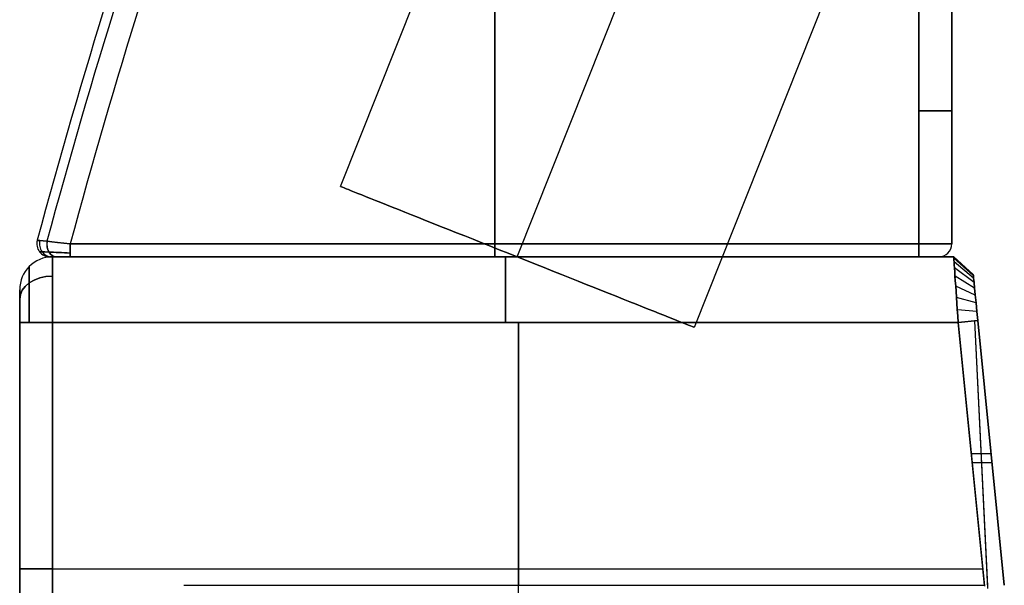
# Model space of a CAD drawing. Extents: x -43.8 to 43.8, y -20 to 37.2.
# Tile 3 of 12: x -43.8 to -28.8, y 20 to 28.6. Entities that reach past the tile are written whole.
import ezdxf

# ---------------------------------------------------------------- set-up
doc = ezdxf.new("R2010")
doc.units = 0
doc.layers.add('DEFAULT', color=7, linetype='CONTINUOUS')

msp = doc.modelspace()

# ---------------------------------------------------------------- linework, layer by layer
at = {"layer": 'DEFAULT'}
for p, q in [((-38.863, 26.071, 25.255), (-34.426, 37.22, 25.255)), ((-36.169, 24.999, 22.355), (-31.732, 36.148, 22.355)), ((-36.169, 24.999, 28.155), (-31.732, 36.148, 28.155)), ((-29.037, 35.076, 25.255), (-33.474, 23.926, 25.255)), ((-30.05, 29.242, 36.75), (-30.05, 25.2, 36.75)), ((-30.05, 25.2, 13.75), (-30.05, 29.242, 13.75)), ((-29.55, 25.2, 36.25), (-29.55, 29.242, 36.25)), ((-29.55, 29.242, 14.25), (-29.55, 25.2, 14.25)), ((-29.55, 25.2, 25.25), (-29.55, 29.242, 25.25)), ((-36.514, 25.2, 36.75), (-36.514, 29, 36.75)), ((-36.514, 29, 13.75), (-36.514, 25.2, 13.75)), ((-29.55, 27.221, 14.25), (-29.55, 27.221, 36.25)), ((-43.483, 25.252, 14.25), (-43.483, 25.252, 36.25)), ((-43.489, 25.2, 36.25), (-43.489, 25.2, 14.25)), ((-30.05, 25.2, 36.75), (-42.979, 25.2, 36.75)), ((-42.979, 25.2, 13.75), (-30.05, 25.2, 13.75)), ((-29.55, 25.2, 14.25), (-29.55, 25.2, 36.25)), ((-43.289, 25, 14.25), (-43.289, 25, 36.25)), ((-43.25, 25, 36.75), (-43.25, 25, 13.75)), ((-29.521, 25, 13.75), (-43.25, 25, 13.75)), ((-43.25, 25, 36.75), (-29.521, 25, 36.75)), ((-43.25, 25, 25.25), (-42.45, 25, 25.25)), ((-42.979, 25, 36.55), (-30.05, 25, 36.55)), ((-30.05, 25, 13.95), (-42.979, 25, 13.95)), ((-36.386, 25, 13.75), (-36.386, 25, 19.101)), ((-36.386, 25, 31.399), (-36.386, 25, 36.75)), ((-30.15, 25, 25.25), (-29.521, 25, 25.25)), ((-29.75, 25, 36.25), (-29.75, 25, 14.25)), ((-29.521, 25, 36.75), (-29.521, 25, 13.75)), ((-29.521, 25, 13.75), (-29.223, 24.73, 13.75)), ((-29.223, 24.73, 36.75), (-29.521, 25, 36.75)), ((-29.223, 24.73, 25.25), (-29.521, 25, 25.25)), ((-29.521, 25, 13.75), (-29.521, 25, 13.75)), ((-29.222, 24.716, 36.887), (-29.52, 24.981, 36.945)), ((-29.222, 24.716, 13.613), (-29.52, 24.981, 13.555)), ((-29.218, 24.677, 37.018), (-29.516, 24.924, 37.133)), ((-29.218, 24.677, 13.482), (-29.516, 24.924, 13.367)), ((-29.211, 24.612, 13.361), (-29.51, 24.831, 13.194)), ((-29.211, 24.612, 37.139), (-29.509, 24.831, 37.305)), ((-29.372, 24.865, 36.75), (-29.372, 24.865, 13.75)), ((-29.202, 24.525, 37.245), (-29.501, 24.707, 37.457)), ((-29.501, 24.707, 37.458), (-29.499, 24.68, 37.483)), ((-29.202, 24.525, 13.255), (-29.501, 24.707, 13.043)), ((-29.501, 24.707, 13.043), (-29.501, 24.707, 13.043)), ((-29.223, 24.73, 13.75), (-29.223, 24.73, 36.75)), ((-29.223, 24.73, 25.25), (-28.75, 20, 25.25)), ((-43.75, 24.5, 36.75), (-43.75, 24.5, 13.75)), ((-43.75, -19.5, 25.25), (-43.75, 24.5, 25.25)), ((-29.192, 24.419, 37.332), (-29.49, 24.556, 37.581)), ((-29.192, 24.419, 13.168), (-29.49, 24.555, 12.919)), ((-29.18, 24.298, 37.397), (-29.478, 24.383, 37.674)), ((-29.18, 24.298, 13.103), (-29.478, 24.383, 12.827)), ((-29.167, 24.166, 37.437), (-29.465, 24.195, 37.731)), ((-29.167, 24.166, 13.063), (-29.465, 24.195, 12.769)), ((-29.153, 24.03, 37.45), (-29.451, 24, 37.75)), ((-29.451, 24, 12.75), (-29.153, 24.03, 13.05)), ((-29.001, 19.987, 37.701), (-29.201, 24.025, 37.499)), ((-28.999, 19.949, 12.797), (-29.201, 24.025, 13.001)), ((-28.75, 20, 37.45), (-29.153, 24.03, 37.45)), ((-29.153, 24.03, 13.05), (-28.75, 20, 13.05)), ((-43.75, 16.5, 37.25), (-43.75, 24, 37.25)), ((-43.75, 24, 13.25), (-43.75, 16.5, 13.25)), ((-43.25, 16.5, 37.75), (-43.25, 24, 37.75)), ((-43.25, 24, 12.75), (-43.25, 16.5, 12.75)), ((-43.25, 24, 37.75), (-29.451, 24, 37.75)), ((-29.451, 24, 12.75), (-43.25, 24, 12.75)), ((-36.151, 24, 12.75), (-36.151, 20, 12.75)), ((-36.15, 16.5, 37.75), (-36.15, 24, 37.75)), ((-29.451, 24, 37.75), (-29.05, 19.985, 37.75)), ((-29.051, 20, 12.75), (-29.451, 24, 12.75)), ((-28.986, 22.365, 37.45), (-28.986, 22.365, 13.05)), ((-29.252, 22.007, 37.75), (-28.951, 22.007, 37.45)), ((-28.937, 21.866, 13.05), (-29.238, 21.866, 12.75)), ((-43.25, 20.25, 37.75), (-29.076, 20.25, 37.75)), ((-43.25, 20.25, 12.75), (-29.076, 20.25, 12.75)), ((-41.25, 20, 9.802), (-29.05, 20, 9.802)), ((-35.15, 20, 12.75), (-35.15, 20, 6.853))]:
    msp.add_line(p, q, dxfattribs=at)
for centre, radius, start, end in [((51.422, -0.288, 36.25), 98.281, 160.40788, 164.93779), ((51.422, -0.288, 14.25), 98.281, 160.40788, 164.93779), ((51.422, -0.288, 25.25), 98.281, 160.40788, 164.93779), ((51.422, -0.288, 36.604), 98.134, 160.40788, 164.92396), ((51.422, -0.288, 13.896), 98.134, 160.40788, 164.92396), ((51.422, -0.288, 36.75), 97.781, 160.40788, 164.89047), ((51.422, -0.288, 13.75), 97.781, 160.40788, 164.89047), ((-43.289, 25.2, 14.25), 0.2, 164.9378, 270), ((-43.289, 25.2, 36.25), 0.2, 164.9378, 270), ((-43.289, 25.2, 25.25), 0.2, 164.9378, 270), ((-29.75, 25.2, 14.25), 0.2, 270, 360), ((-29.75, 25.2, 36.25), 0.2, 270, 0), ((-29.75, 25.2, 25.25), 0.2, 270, 0), ((-43.25, 24.5, 13.75), 0.5, 90, 180), ((-43.25, 24.5, 36.75), 0.5, 90, 180), ((-43.25, 24.5, 25.25), 0.5, 90, 180)]:
    msp.add_arc(centre, radius, start, end, dxfattribs=at)
at = {"layer": 'DEFAULT', "extrusion": (0, 1, 0)}
msp.add_arc((30.05, 36.25, 27.221), 0.5, 90, 180, dxfattribs=at)
at = {"layer": 'DEFAULT', "extrusion": (0, 1, 7.10543e-15)}
msp.add_arc((30.05, 14.25, 27.221), 0.5, 180, 270, dxfattribs=at)
at = {"layer": 'DEFAULT', "extrusion": (0.369747, 0.929133, 1.23406e-14)}
msp.add_arc((42.849, 25.255, 9.854), 2.9, 180, 0, dxfattribs=at)
at = {"layer": 'DEFAULT', "extrusion": (0.369747, 0.929133, 7.56694e-15)}
msp.add_arc((42.849, 25.255, 9.854), 2.9, 0, 180, dxfattribs=at)
at = {"layer": 'DEFAULT', "extrusion": (0.102767, 0.994705, -0.000159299)}
msp.add_arc((45.344, 36.25, 20.644), 0.503, 0.3727, 90.3685, dxfattribs=at)
at = {"layer": 'DEFAULT', "extrusion": (0.102767, 0.994705, 0.000159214)}
msp.add_arc((45.344, 14.25, 20.652), 0.503, 269.6315, 359.6273, dxfattribs=at)
at = {"layer": 'DEFAULT', "extrusion": (0.400174, 3.01566e-14, 0.916439)}
msp.add_arc((25.2, 54.203, 16.014), 0.2, 76.1153, 180, dxfattribs=at)
at = {"layer": 'DEFAULT', "extrusion": (0.725217, 1.03232e-13, 0.68852)}
msp.add_arc((25.2, 56.186, -6.221), 0.2, 79.4926, 180, dxfattribs=at)
at = {"layer": 'DEFAULT', "extrusion": (0.725706, -1.22808e-14, -0.688005)}
msp.add_arc((25.2, -19.533, -41.005), 0.2, 180, 280.4998, dxfattribs=at)
at = {"layer": 'DEFAULT', "extrusion": (0.041718, 0.999129, 0.000422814)}
msp.add_arc((44.01, 36.235, 23.259), 0.447, 0.6232, 92.9514, dxfattribs=at)
at = {"layer": 'DEFAULT', "extrusion": (0.041718, 0.999129, -0.000423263)}
msp.add_arc((44.01, 14.265, 23.238), 0.447, 267.0493, 359.3762, dxfattribs=at)
at = {"layer": 'DEFAULT', "extrusion": (1, -1.41664e-13, 2.12164e-13)}
msp.add_arc((25.2, 36.55, -42.979), 0.2, 90, 180, dxfattribs=at)
at = {"layer": 'DEFAULT', "extrusion": (1, 4.44089e-16, -3.65263e-14)}
msp.add_arc((25.2, 13.95, -42.979), 0.2, 180, 270, dxfattribs=at)
at = {"layer": 'DEFAULT', "extrusion": (1, 3.55271e-15, 0)}
msp.add_arc((25.2, 36.55, -36.514), 0.2, 90, 180, dxfattribs=at)
at = {"layer": 'DEFAULT', "extrusion": (1, 0, 0)}
for centre, radius, start, end in [((25.2, 13.95, -36.514), 0.2, 180, 270), ((24, 36.75, -36.351), 1, 0, 90), ((24, 36.75, -43.604), 0.854, 0, 90)]:
    msp.add_arc(centre, radius, start, end, dxfattribs=at)
at = {"layer": 'DEFAULT', "extrusion": (1, 1.42553e-13, -1.34226e-13)}
msp.add_arc((25.2, 36.55, -30.05), 0.2, 90, 180, dxfattribs=at)
at = {"layer": 'DEFAULT', "extrusion": (-7.54952e-15, 1, 6.82787e-15)}
msp.add_arc((30.05, 36.25, 25.2), 0.5, 90, 180, dxfattribs=at)
at = {"layer": 'DEFAULT', "extrusion": (2.79776e-14, 1, -1.28175e-13)}
msp.add_arc((30.05, 14.25, 25.2), 0.5, 180, 270, dxfattribs=at)
at = {"layer": 'DEFAULT', "extrusion": (1, -8.43769e-15, -9.99201e-16)}
msp.add_arc((25.2, 13.95, -30.05), 0.2, 180, 270, dxfattribs=at)
at = {"layer": 'DEFAULT', "extrusion": (8.23445e-14, 1, 8.05097e-14)}
msp.add_arc((42.984, 36.244, 25), 0.306, 1.0318, 90.9772, dxfattribs=at)
at = {"layer": 'DEFAULT', "extrusion": (1.4552e-13, 1, -8.61335e-14)}
msp.add_arc((42.984, 14.256, 25), 0.306, 269.0238, 358.9672, dxfattribs=at)
at = {"layer": 'DEFAULT', "extrusion": (1, 1.11022e-14, 6.10623e-15)}
msp.add_arc((24, 36.75, -43.25), 1, 360, 90, dxfattribs=at)
at = {"layer": 'DEFAULT', "extrusion": (1, 4.44089e-16, -9.99201e-16)}
msp.add_arc((24, 13.75, -43.25), 1, 270, 360, dxfattribs=at)
at = {"layer": 'DEFAULT', "extrusion": (-2.88839e-16, 1, 7.22096e-15)}
msp.add_arc((36.3, 25.25, 25), 6.15, 180, 0, dxfattribs=at)
at = {"layer": 'DEFAULT', "extrusion": (-2.88839e-16, 1, 8.95399e-15)}
msp.add_arc((36.3, 25.25, 25), 6.15, 0, 180, dxfattribs=at)
at = {"layer": 'DEFAULT', "extrusion": (1, 7.10543e-15, -1.77636e-15)}
msp.add_arc((24, 13.75, -36.351), 1, 270, 0, dxfattribs=at)
at = {"layer": 'DEFAULT', "extrusion": (-1.31582e-15, 1, 6.5791e-15)}
msp.add_arc((34.55, 34.25, 25), 1.35, 180, 0, dxfattribs=at)
at = {"layer": 'DEFAULT', "extrusion": (-1.31582e-15, 1, 9.21074e-15)}
msp.add_arc((34.55, 34.25, 25), 1.35, 360, 180, dxfattribs=at)
at = {"layer": 'DEFAULT', "extrusion": (-1.31582e-15, 1, 1.18424e-14)}
msp.add_arc((34.55, 16.25, 25), 1.35, 180, 360, dxfattribs=at)
at = {"layer": 'DEFAULT', "extrusion": (-1.31582e-15, 1, 3.94746e-15)}
msp.add_arc((34.55, 16.25, 25), 1.35, 0, 180, dxfattribs=at)
at = {"layer": 'DEFAULT', "extrusion": (0.997559, 0.069829, -7.26844e-10)}
msp.add_arc((25.999, 36.749, -27.704), 1.001, 0.0702, 90.0699, dxfattribs=at)
at = {"layer": 'DEFAULT', "extrusion": (0.997559, 0.069828, 1.33671e-06)}
msp.add_arc((25.999, 13.751, -27.704), 1.001, 269.9302, 359.9298, dxfattribs=at)
at = {"layer": 'DEFAULT', "extrusion": (0.997559, 0.069829, 1.76278e-07)}
msp.add_arc((25.999, 36.749, -27.704), 1.001, 0.0705, 90.0695, dxfattribs=at)
at = {"layer": 'DEFAULT', "extrusion": (0.997559, 0.069829, 9.0249e-09)}
msp.add_arc((25.999, 13.751, -27.704), 1.001, 269.9298, 359.9302, dxfattribs=at)
at = {"layer": 'DEFAULT', "extrusion": (1, 2.00972e-14, -2.00972e-14)}
msp.add_arc((24, 13.75, -43.604), 0.854, 270, 0, dxfattribs=at)
at = {"layer": 'DEFAULT', "extrusion": (-1.56798e-14, 0.707107, -0.707107)}
msp.add_arc((43.25, 43.457, -9.016), 0.5, 360, 90, dxfattribs=at)
at = {"layer": 'DEFAULT', "extrusion": (1.96333e-14, 0.707107, 0.707107)}
msp.add_arc((43.25, -7.748, 26.693), 0.5, 270, 0, dxfattribs=at)
at = {"layer": 'DEFAULT', "extrusion": (0.995037, 0.099504, -9.84822e-15)}
msp.add_arc((26.813, 36.748, -26.617), 0.702, 0.1429, 90.1422, dxfattribs=at)
at = {"layer": 'DEFAULT', "extrusion": (0.995037, 0.099504, 1.28588e-14)}
msp.add_arc((26.813, 13.752, -26.617), 0.702, 269.8578, 359.8571, dxfattribs=at)
at = {"layer": 'DEFAULT', "extrusion": (1, 3.4308e-14, 3.4308e-14)}
msp.add_arc((24, 36.75, -43.75), 0.5, 0, 90, dxfattribs=at)
at = {"layer": 'DEFAULT', "extrusion": (1, 1.00486e-14, -2.42594e-14)}
msp.add_arc((24, 13.75, -43.75), 0.5, 270, 360, dxfattribs=at)
at = {"layer": 'DEFAULT', "extrusion": (-1.46549e-14, 1, 1.39333e-14)}
msp.add_arc((43.25, 37.25, 24), 0.5, 360, 90, dxfattribs=at)
at = {"layer": 'DEFAULT', "extrusion": (2.79776e-14, 1, 2.81442e-14)}
msp.add_arc((43.25, 13.25, 24), 0.5, 270, 0, dxfattribs=at)
at = {"layer": 'DEFAULT', "extrusion": (-7.10543e-15, 1, 0)}
msp.add_arc((43.25, 37.25, 20.25), 0.5, 360, 90, dxfattribs=at)
at = {"layer": 'DEFAULT', "extrusion": (-7.10543e-15, 1, 8.88178e-15)}
msp.add_arc((43.25, 13.25, 20.25), 0.5, 270, 0, dxfattribs=at)

doc.saveas('drawing.dxf')
